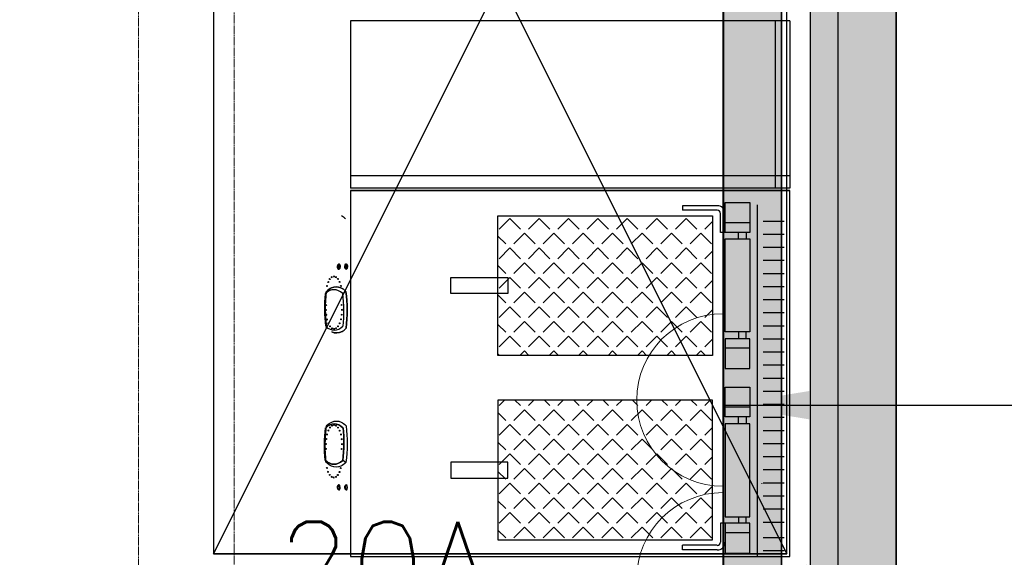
# Model space of a CAD drawing. Header units: millimetres. Extents: x -11575 to 52845, y -36266 to 23021.
# Tile 68 of 184: x 19839 to 21551, y 13279 to 14213. Entities that reach past the tile are written whole.
import ezdxf
from ezdxf.enums import TextEntityAlignment as Align

# ---------------------------------------------------------------- set-up
doc = ezdxf.new("R2010")
doc.units = ezdxf.units.MM
doc.header["$MEASUREMENT"] = 0
doc.linetypes.add('HIDDENX2', pattern=[0.75, 0.5, -0.25])
doc.layers.get('0').update_dxf_attribs({"lineweight": 5})
doc.layers.add('GREY SCALE', color=9, linetype='Continuous', true_color=0x808080)
for name, color, linetype, lineweight, true_color in [('GREYSCALE', 9, 'Continuous', 0, 0x808080), ('M-MEP-ELPR-CKT', 7, 'HIDDENX2', 20, 0x960000), ('M-MEP-ELPR-SOCKET', 5, 'Continuous', 20, 0x0000ff)]:
    doc.layers.add(name, color=color, linetype=linetype, lineweight=lineweight, true_color=true_color)
doc.layers.add('M-MEP-ELLG-TEXT', color=7, linetype='Continuous', lineweight=20)
doc.styles.add('Oswald Light', font='txt')
doc.styles.get("Standard").update_dxf_attribs({"font": 'romans.shx'})
doc.dimstyles.new('MDS-50', dxfattribs={"dimtxt": 100, "dimasz": 100, "dimexe": 50, "dimexo": 50, "dimgap": 25, "dimtad": 1, "dimdec": 0, "dimtxsty": 'Oswald Light', "dimcen": 0, "dimdle": 1.5875, "dimazin": 0, "dimtfac": 1, "dimtdec": 0, "dimtix": 1, "dimtmove": 0, "dimatfit": 0, "dimfxl": 1, "dimfrac": 2, "dimtolj": 1, "dimarcsym": 0})

# ---------------------------------------------------------------- blocks, each defined once
blk = doc.blocks.new('FLOOR PLAN')
at = {"layer": 'GREYSCALE', "lineweight": -2, "ltscale": 0.25}
h = blk.add_hatch(color=0, dxfattribs=at)
h.dxf.hatch_style = 1
h.paths.add_polyline_path([(21261.6, 12139.4), (21261.6, 12059.8), (21363.4, 12059.8), (21363.2, 18155.1), (21261.3, 18155.1), (21261.6, 12213.1)])
h = blk.add_hatch(color=0, dxfattribs=at)
h.dxf.hatch_style = 1
h.paths.add_polyline_path([(21063, 12139.2), (21063, 12060.1), (21164.2, 12060.1), (21164.2, 18121.5), (21063, 18121.5), (21063, 12212.6)])
h = blk.add_hatch(color=0, dxfattribs=at)
h.dxf.hatch_style = 1
h.paths.add_polyline_path([(21363.6, 18078.2), (21213.3, 18078.2), (21213.3, 11251.6), (21363.6, 11251.6)])
at = {"layer": 'GREYSCALE', "color": 0, "lineweight": -2, "ltscale": 0.25}
for p, q in [((21163.6, 12069.1), (21163.6, 18149.4)), ((21363.4, 12059.8), (21363.2, 18155.1)), ((21164.2, 12060.1), (21164.2, 18121.5)), ((21062, 17995.4), (21062, 12069.1)), ((21261.3, 18000.7), (21261.6, 12059.8)), ((21063, 17968), (21063, 12060.1)), ((20670.7, 13629.5), (20670.7, 13872.4)), ((20670.7, 13872.4), (21043.6, 13872.4)), ((21043.6, 13872.4), (21043.6, 13629.5)), ((21043.6, 13629.5), (20670.7, 13629.5)), ((21043.6, 13551.7), (20670.7, 13551.7)), ((20670.7, 13551.7), (20670.7, 13308.7)), ((21043.6, 13308.7), (21043.6, 13551.7)), ((20670.7, 13308.7), (21043.6, 13308.7))]:
    blk.add_line(p, q, dxfattribs=at)
at = {"layer": 'GREYSCALE', "color": 0, "lineweight": -2}
for p, q in [((21213.3, 18078.2), (21213.3, 11251.6)), ((21363.6, 11251.6), (21363.6, 18078.2)), ((21178.3, 14211.2, 902.2), (20414.5, 14211.2, 902.2)), ((20414.5, 14211.2), (20414.5, 13920.4)), ((21153.3, 13920.4), (21153.3, 14211.2)), ((21178.3, 14211.2), (21178.3, 13920.4)), ((21178.3, 13941.5), (20414.5, 13941.5)), ((21178.3, 13941.5), (21153.3, 13941.5)), ((21178.3, 13941.5), (21153.3, 13941.5)), ((21178.3, 13920.4), (20414.5, 13920.4)), ((20414.5, 13916.4), (21178.3, 13916.4)), ((21178.3, 13916.4), (20414.5, 13916.4)), ((21178.3, 13916.4), (20414.5, 13916.4)), ((21178.3, 13916.4), (20414.5, 13916.4)), ((20414.5, 13916.4), (20414.5, 13279.9)), ((20451.6, 13916.4), (21153.3, 13916.4)), ((20451.6, 13916.4), (21153.3, 13916.4)), ((21178.3, 13916.4), (20476.6, 13916.4)), ((21178.3, 13916.4), (20476.6, 13916.4)), ((21178.3, 13279.9), (21178.3, 13916.4)), ((21051.7, 13889.8), (20991.8, 13889.8)), ((20991.8, 13889.8), (20991.8, 13881.8)), ((21065.7, 13843.4), (21065.7, 13895.1)), ((21065.7, 13895.1), (21108.6, 13895.1)), ((21108.6, 13895.1), (21108.6, 13843.4)), ((21121.4, 13891.4), (21121.4, 13279.9)), ((20691.2, 13867.4), (20672.6, 13848.8)), ((20691.2, 13867.4), (20709.8, 13848.8)), ((20742.3, 13867.4), (20723.7, 13848.8)), ((20742.3, 13867.4), (20760.9, 13848.8)), ((20793.4, 13867.4), (20774.8, 13848.8)), ((20793.4, 13867.4), (20812, 13848.8)), ((20844.5, 13867.4), (20825.9, 13848.8)), ((20844.5, 13867.4), (20863.1, 13848.8)), ((20895.6, 13867.4), (20877, 13848.8)), ((20895.6, 13867.4), (20914.2, 13848.8)), ((20946.7, 13867.4), (20928.2, 13848.8)), ((20946.7, 13867.4), (20965.3, 13848.8)), ((20997.9, 13867.4), (20979.3, 13848.8)), ((21051.9, 13881.8), (20991.8, 13881.8)), ((20997.9, 13867.4), (21016.4, 13848.8)), ((21057.6, 13843.4), (21057.6, 13876.1)), ((21065.7, 13843.4), (21065.7, 13876)), ((21043.6, 13862.1), (21030.4, 13848.8)), ((21108.6, 13860.1), (21065.7, 13860.1)), ((21168.1, 13862.6), (21132, 13862.6)), ((20670.7, 13836.8), (20684.2, 13823.3)), ((20716.8, 13841.9), (20698.2, 13823.3)), ((20716.8, 13841.9), (20735.3, 13823.3)), ((20767.9, 13841.9), (20749.3, 13823.3)), ((20767.9, 13841.9), (20786.4, 13823.3)), ((20819, 13841.9), (20800.4, 13823.3)), ((20819, 13841.9), (20837.6, 13823.3)), ((20870.1, 13841.9), (20851.5, 13823.3)), ((20870.1, 13841.9), (20888.7, 13823.3)), ((20921.2, 13841.9), (20902.6, 13823.3)), ((20921.2, 13841.9), (20939.8, 13823.3)), ((20972.3, 13841.9), (20953.7, 13823.3)), ((20972.3, 13841.9), (20990.9, 13823.3)), ((21023.4, 13841.9), (21004.8, 13823.3)), ((21023.4, 13841.9), (21042, 13823.3)), ((21065.7, 13843.4), (21057.6, 13843.4)), ((21108.6, 13843.4), (21065.7, 13843.4)), ((21088.7, 13832.1), (21088.7, 13843.4)), ((21102.2, 13843.4), (21102.2, 13832.1)), ((21168.1, 13839.9), (21132, 13839.9)), ((20691.2, 13816.3), (20672.6, 13797.7)), ((20691.2, 13816.3), (20709.8, 13797.7)), ((20742.3, 13816.3), (20723.7, 13797.7)), ((20742.3, 13816.3), (20760.9, 13797.7)), ((20793.4, 13816.3), (20774.8, 13797.7)), ((20793.4, 13816.3), (20812, 13797.7)), ((20844.5, 13816.3), (20825.9, 13797.7)), ((20844.5, 13816.3), (20863.1, 13797.7)), ((20895.6, 13816.3), (20877, 13797.7)), ((20895.6, 13816.3), (20914.2, 13797.7)), ((20946.7, 13816.3), (20928.2, 13797.7)), ((20946.7, 13816.3), (20965.3, 13797.7)), ((20997.9, 13816.3), (20979.3, 13797.7)), ((20997.9, 13816.3), (21016.4, 13797.7)), ((21065.7, 13670.4), (21065.7, 13832.1)), ((21065.7, 13832.1), (21108.6, 13832.1)), ((21108.6, 13832.1), (21108.6, 13670.4)), ((21168.1, 13817.1), (21132, 13817.1)), ((21043.6, 13811), (21030.4, 13797.7)), ((20670.7, 13785.7), (20684.2, 13772.2)), ((20716.8, 13790.7), (20698.2, 13772.2)), ((20716.8, 13790.7), (20735.3, 13772.2)), ((20767.9, 13790.7), (20749.3, 13772.2)), ((20767.9, 13790.7), (20786.4, 13772.2)), ((20819, 13790.7), (20800.4, 13772.2)), ((20819, 13790.7), (20837.6, 13772.2)), ((20870.1, 13790.7), (20851.5, 13772.2)), ((20870.1, 13790.7), (20888.7, 13772.2)), ((20921.2, 13790.7), (20902.6, 13772.2)), ((20921.2, 13790.7), (20939.8, 13772.2)), ((20972.3, 13790.7), (20953.7, 13772.2)), ((20972.3, 13790.7), (20990.9, 13772.2)), ((21023.4, 13790.7), (21004.8, 13772.2)), ((21023.4, 13790.7), (21042, 13772.2)), ((21168.1, 13794.4), (21132, 13794.4)), ((20588.7, 13737), (20588.7, 13764.9)), ((20588.7, 13764.9), (20687.9, 13764.9)), ((20691.2, 13765.2), (20672.6, 13746.6)), ((20687.9, 13764.9), (20687.9, 13737)), ((20691.2, 13765.2), (20709.8, 13746.6)), ((20742.3, 13765.2), (20723.7, 13746.6)), ((20742.3, 13765.2), (20760.9, 13746.6)), ((20793.4, 13765.2), (20774.8, 13746.6)), ((20793.4, 13765.2), (20812, 13746.6)), ((20844.5, 13765.2), (20825.9, 13746.6)), ((20844.5, 13765.2), (20863.1, 13746.6)), ((20895.6, 13765.2), (20877, 13746.6)), ((20895.6, 13765.2), (20914.2, 13746.6)), ((20946.7, 13765.2), (20928.2, 13746.6)), ((20946.7, 13765.2), (20965.3, 13746.6)), ((20997.9, 13765.2), (20979.3, 13746.6)), ((20997.9, 13765.2), (21016.4, 13746.6)), ((21168.1, 13771.6), (21132, 13771.6)), ((21043.6, 13759.9), (21030.4, 13746.6)), ((21168.1, 13748.9), (21132, 13748.9)), ((20687.9, 13737), (20588.7, 13737)), ((20670.7, 13734.6), (20684.2, 13721.1)), ((20716.8, 13739.6), (20698.2, 13721.1)), ((20716.8, 13739.6), (20735.3, 13721.1)), ((20767.9, 13739.6), (20749.3, 13721.1)), ((20767.9, 13739.6), (20786.4, 13721.1)), ((20819, 13739.6), (20800.4, 13721.1)), ((20819, 13739.6), (20837.6, 13721.1)), ((20870.1, 13739.6), (20851.5, 13721.1)), ((20870.1, 13739.6), (20888.7, 13721.1)), ((20921.2, 13739.6), (20902.6, 13721.1)), ((20921.2, 13739.6), (20939.8, 13721.1)), ((20972.3, 13739.6), (20953.7, 13721.1)), ((20972.3, 13739.6), (20990.9, 13721.1)), ((21023.4, 13739.6), (21004.8, 13721.1)), ((21023.4, 13739.6), (21042, 13721.1)), ((20691.2, 13714.1), (20672.6, 13695.5)), ((20691.2, 13714.1), (20709.8, 13695.5)), ((20742.3, 13714.1), (20723.7, 13695.5)), ((20742.3, 13714.1), (20760.9, 13695.5)), ((20793.4, 13714.1), (20774.8, 13695.5)), ((20793.4, 13714.1), (20812, 13695.5)), ((20844.5, 13714.1), (20825.9, 13695.5)), ((20844.5, 13714.1), (20863.1, 13695.5)), ((20895.6, 13714.1), (20877, 13695.5)), ((20895.6, 13714.1), (20914.2, 13695.5)), ((20946.7, 13714.1), (20928.2, 13695.5)), ((20946.7, 13714.1), (20965.3, 13695.5)), ((20997.9, 13714.1), (20979.3, 13695.5)), ((20997.9, 13714.1), (21016.4, 13695.5)), ((21168.1, 13726.1), (21132, 13726.1)), ((21043.6, 13708.7), (21030.4, 13695.5)), ((21168.1, 13703.4), (21132, 13703.4)), ((20670.7, 13683.4), (20684.2, 13669.9)), ((20716.8, 13688.5), (20698.2, 13669.9)), ((20716.8, 13688.5), (20735.3, 13669.9)), ((20767.9, 13688.5), (20749.3, 13669.9)), ((20767.9, 13688.5), (20786.4, 13669.9)), ((20819, 13688.5), (20800.4, 13669.9)), ((20819, 13688.5), (20837.6, 13669.9)), ((20870.1, 13688.5), (20851.5, 13669.9)), ((20870.1, 13688.5), (20888.7, 13669.9)), ((20921.2, 13688.5), (20902.6, 13669.9)), ((20921.2, 13688.5), (20939.8, 13669.9)), ((20972.3, 13688.5), (20953.7, 13669.9)), ((20972.3, 13688.5), (20990.9, 13669.9)), ((21023.4, 13688.5), (21004.8, 13669.9)), ((21023.4, 13688.5), (21042, 13669.9)), ((21168.1, 13680.6), (21132, 13680.6)), ((20691.2, 13663), (20672.6, 13644.4)), ((20691.2, 13663), (20709.8, 13644.4)), ((20742.3, 13663), (20723.7, 13644.4)), ((20742.3, 13663), (20760.9, 13644.4)), ((20793.4, 13663), (20774.8, 13644.4)), ((20793.4, 13663), (20812, 13644.4)), ((20844.5, 13663), (20825.9, 13644.4)), ((20844.5, 13663), (20863.1, 13644.4)), ((20895.6, 13663), (20877, 13644.4)), ((20895.6, 13663), (20914.2, 13644.4)), ((20946.7, 13663), (20928.2, 13644.4)), ((20946.7, 13663), (20965.3, 13644.4)), ((20997.9, 13663), (20979.3, 13644.4)), ((20997.9, 13663), (21016.4, 13644.4)), ((21108.6, 13670.4), (21065.7, 13670.4)), ((21088.7, 13670.4), (21088.7, 13659.1)), ((21102.2, 13659.1), (21102.2, 13670.4)), ((21043.6, 13657.6), (21030.4, 13644.4)), ((21108.6, 13658.5), (21065.7, 13658.5)), ((21065.7, 13658.5), (21065.7, 13606.8)), ((21108.6, 13606.8), (21108.6, 13658.5)), ((21168.1, 13657.9), (21132, 13657.9)), ((20670.7, 13632.3), (20673.6, 13629.5)), ((20716.8, 13637.4), (20708.8, 13629.5)), ((20716.8, 13637.4), (20724.7, 13629.5)), ((20767.9, 13637.4), (20759.9, 13629.5)), ((20767.9, 13637.4), (20775.8, 13629.5)), ((20819, 13637.4), (20811, 13629.5)), ((20819, 13637.4), (20826.9, 13629.5)), ((20870.1, 13637.4), (20862.1, 13629.5)), ((20870.1, 13637.4), (20878, 13629.5)), ((20921.2, 13637.4), (20913.2, 13629.5)), ((20921.2, 13637.4), (20929.1, 13629.5)), ((20972.3, 13637.4), (20964.4, 13629.5)), ((20972.3, 13637.4), (20980.2, 13629.5)), ((21023.4, 13637.4), (21015.5, 13629.5)), ((21023.4, 13637.4), (21031.3, 13629.5)), ((21108.6, 13641.9), (21065.7, 13641.9)), ((21168.1, 13635.1), (21132, 13635.1)), ((21168.1, 13612.4), (21132, 13612.4)), ((21065.7, 13606.8), (21108.6, 13606.8)), ((21168.1, 13589.6), (21132, 13589.6)), ((21065.7, 13522.6), (21065.7, 13574.4)), ((21065.7, 13574.4), (21108.6, 13574.4)), ((21108.6, 13574.4), (21108.6, 13522.6)), ((21168.1, 13566.9), (21132, 13566.9)), ((20682.1, 13551.7), (20672.6, 13542.2)), ((20700.3, 13551.7), (20709.8, 13542.2)), ((20733.2, 13551.7), (20723.7, 13542.2)), ((20751.4, 13551.7), (20760.9, 13542.2)), ((20784.3, 13551.7), (20774.8, 13542.2)), ((20802.5, 13551.7), (20812, 13542.2)), ((20835.4, 13551.7), (20825.9, 13542.2)), ((20853.6, 13551.7), (20863.1, 13542.2)), ((20886.5, 13551.7), (20877, 13542.2)), ((20904.7, 13551.7), (20914.2, 13542.2)), ((20937.6, 13551.7), (20928.2, 13542.2)), ((20955.8, 13551.7), (20965.3, 13542.2)), ((20988.8, 13551.7), (20979.3, 13542.2)), ((21006.9, 13551.7), (21016.4, 13542.2)), ((21039.9, 13551.7), (21030.4, 13542.2)), ((21168.1, 13544.1), (21132, 13544.1)), ((20670.7, 13530.1), (20684.2, 13516.6)), ((20716.8, 13535.2), (20698.2, 13516.6)), ((20716.8, 13535.2), (20735.3, 13516.6)), ((20767.9, 13535.2), (20749.3, 13516.6)), ((20767.9, 13535.2), (20786.4, 13516.6)), ((20819, 13535.2), (20800.4, 13516.6)), ((20819, 13535.2), (20837.6, 13516.6)), ((20870.1, 13535.2), (20851.5, 13516.6)), ((20870.1, 13535.2), (20888.7, 13516.6)), ((20921.2, 13535.2), (20902.6, 13516.6)), ((20921.2, 13535.2), (20939.8, 13516.6)), ((20972.3, 13535.2), (20953.7, 13516.6)), ((20972.3, 13535.2), (20990.9, 13516.6)), ((21023.4, 13535.2), (21004.8, 13516.6)), ((21023.4, 13535.2), (21042, 13516.6)), ((21108.6, 13539.3), (21065.7, 13539.3)), ((20691.2, 13509.6), (20672.6, 13491.1)), ((20691.2, 13509.6), (20709.8, 13491.1)), ((20742.3, 13509.6), (20723.7, 13491.1)), ((20742.3, 13509.6), (20760.9, 13491.1)), ((20793.4, 13509.6), (20774.8, 13491.1)), ((20793.4, 13509.6), (20812, 13491.1)), ((20844.5, 13509.6), (20825.9, 13491.1)), ((20844.5, 13509.6), (20863.1, 13491.1)), ((20895.6, 13509.6), (20877, 13491.1)), ((20895.6, 13509.6), (20914.2, 13491.1)), ((20946.7, 13509.6), (20928.2, 13491.1)), ((20946.7, 13509.6), (20965.3, 13491.1)), ((20997.9, 13509.6), (20979.3, 13491.1)), ((20997.9, 13509.6), (21016.4, 13491.1)), ((21108.6, 13522.6), (21065.7, 13522.6)), ((21108.6, 13510.7), (21065.7, 13510.7)), ((21065.7, 13510.7), (21065.7, 13349)), ((21088.7, 13510.7), (21088.7, 13522)), ((21102.2, 13522), (21102.2, 13510.7)), ((21108.6, 13349), (21108.6, 13510.7)), ((21168.1, 13521.4), (21132, 13521.4)), ((21043.6, 13504.3), (21030.4, 13491.1)), ((21168.1, 13498.6), (21132, 13498.6)), ((20670.7, 13479), (20684.2, 13465.5)), ((20716.8, 13484.1), (20698.2, 13465.5)), ((20716.8, 13484.1), (20735.3, 13465.5)), ((20767.9, 13484.1), (20749.3, 13465.5)), ((20767.9, 13484.1), (20786.4, 13465.5)), ((20819, 13484.1), (20800.4, 13465.5)), ((20819, 13484.1), (20837.6, 13465.5)), ((20870.1, 13484.1), (20851.5, 13465.5)), ((20870.1, 13484.1), (20888.7, 13465.5)), ((20921.2, 13484.1), (20902.6, 13465.5)), ((20921.2, 13484.1), (20939.8, 13465.5)), ((20972.3, 13484.1), (20953.7, 13465.5)), ((20972.3, 13484.1), (20990.9, 13465.5)), ((21023.4, 13484.1), (21004.8, 13465.5)), ((21023.4, 13484.1), (21042, 13465.5)), ((21168.1, 13475.9), (21132, 13475.9)), ((20691.2, 13458.5), (20672.6, 13440)), ((20691.2, 13458.5), (20709.8, 13440)), ((20742.3, 13458.5), (20723.7, 13440)), ((20742.3, 13458.5), (20760.9, 13440)), ((20793.4, 13458.5), (20774.8, 13440)), ((20793.4, 13458.5), (20812, 13440)), ((20844.5, 13458.5), (20825.9, 13440)), ((20844.5, 13458.5), (20863.1, 13440)), ((20895.6, 13458.5), (20877, 13440)), ((20895.6, 13458.5), (20914.2, 13440)), ((20946.7, 13458.5), (20928.2, 13440)), ((20946.7, 13458.5), (20965.3, 13440)), ((20997.9, 13458.5), (20979.3, 13440)), ((20997.9, 13458.5), (21016.4, 13440)), ((20687.9, 13444.2), (20588.7, 13444.2)), ((20588.7, 13444.2), (20588.7, 13416.2)), ((20687.9, 13416.2), (20687.9, 13444.2)), ((21043.6, 13453.2), (21030.4, 13440)), ((21168.1, 13453.1), (21132, 13453.1)), ((20670.7, 13427.9), (20684.2, 13414.4)), ((20716.8, 13433), (20698.2, 13414.4)), ((20716.8, 13433), (20735.3, 13414.4)), ((20767.9, 13433), (20749.3, 13414.4)), ((20767.9, 13433), (20786.4, 13414.4)), ((20819, 13433), (20800.4, 13414.4)), ((20819, 13433), (20837.6, 13414.4)), ((20870.1, 13433), (20851.5, 13414.4)), ((20870.1, 13433), (20888.7, 13414.4)), ((20921.2, 13433), (20902.6, 13414.4)), ((20921.2, 13433), (20939.8, 13414.4)), ((20972.3, 13433), (20953.7, 13414.4)), ((20972.3, 13433), (20990.9, 13414.4)), ((21023.4, 13433), (21004.8, 13414.4)), ((21023.4, 13433), (21042, 13414.4)), ((21168.1, 13430.4), (21132, 13430.4)), ((20588.7, 13416.2), (20687.9, 13416.2)), ((20691.2, 13407.4), (20672.6, 13388.8)), ((20691.2, 13407.4), (20709.8, 13388.8)), ((20742.3, 13407.4), (20723.7, 13388.8)), ((20742.3, 13407.4), (20760.9, 13388.8)), ((20793.4, 13407.4), (20774.8, 13388.8)), ((20793.4, 13407.4), (20812, 13388.8)), ((20844.5, 13407.4), (20825.9, 13388.8)), ((20844.5, 13407.4), (20863.1, 13388.8)), ((20895.6, 13407.4), (20877, 13388.8)), ((20895.6, 13407.4), (20914.2, 13388.8)), ((20946.7, 13407.4), (20928.2, 13388.8)), ((20946.7, 13407.4), (20965.3, 13388.8)), ((20997.9, 13407.4), (20979.3, 13388.8)), ((20997.9, 13407.4), (21016.4, 13388.8)), ((21168.1, 13407.6), (21132, 13407.6)), ((21043.6, 13402.1), (21030.4, 13388.8)), ((20670.7, 13376.8), (20684.2, 13363.3)), ((20716.8, 13381.9), (20698.2, 13363.3)), ((20716.8, 13381.9), (20735.3, 13363.3)), ((20767.9, 13381.9), (20749.3, 13363.3)), ((20767.9, 13381.9), (20786.4, 13363.3)), ((20819, 13381.9), (20800.4, 13363.3)), ((20819, 13381.9), (20837.6, 13363.3)), ((20870.1, 13381.9), (20851.5, 13363.3)), ((20870.1, 13381.9), (20888.7, 13363.3)), ((20921.2, 13381.9), (20902.6, 13363.3)), ((20921.2, 13381.9), (20939.8, 13363.3)), ((20972.3, 13381.9), (20953.7, 13363.3)), ((20972.3, 13381.9), (20990.9, 13363.3)), ((21023.4, 13381.9), (21004.8, 13363.3)), ((21023.4, 13381.9), (21042, 13363.3)), ((21168.1, 13384.8), (21132, 13384.8)), ((20691.2, 13356.3), (20672.6, 13337.7)), ((20691.2, 13356.3), (20709.8, 13337.7)), ((20742.3, 13356.3), (20723.7, 13337.7)), ((20742.3, 13356.3), (20760.9, 13337.7)), ((20793.4, 13356.3), (20774.8, 13337.7)), ((20793.4, 13356.3), (20812, 13337.7)), ((20844.5, 13356.3), (20825.9, 13337.7)), ((20844.5, 13356.3), (20863.1, 13337.7)), ((20895.6, 13356.3), (20877, 13337.7)), ((20895.6, 13356.3), (20914.2, 13337.7)), ((20946.7, 13356.3), (20928.2, 13337.7)), ((20946.7, 13356.3), (20965.3, 13337.7)), ((20997.9, 13356.3), (20979.3, 13337.7)), ((20997.9, 13356.3), (21016.4, 13337.7)), ((21168.1, 13362.1), (21132, 13362.1)), ((21043.6, 13351), (21030.4, 13337.7)), ((21057.6, 13337.7), (21057.6, 13305)), ((21065.7, 13337.7), (21057.6, 13337.7)), ((21065.7, 13349), (21108.6, 13349)), ((21108.6, 13337.7), (21065.7, 13337.7)), ((21065.7, 13337.7), (21065.7, 13286)), ((21065.7, 13337.7), (21065.7, 13305.1)), ((21088.7, 13349), (21088.7, 13337.7)), ((21102.2, 13337.7), (21102.2, 13349)), ((21108.6, 13286), (21108.6, 13337.7)), ((21168.1, 13339.3), (21132, 13339.3)), ((20670.7, 13325.7), (20684.2, 13312.2)), ((20716.8, 13330.8), (20698.2, 13312.2)), ((20716.8, 13330.8), (20735.3, 13312.2)), ((20767.9, 13330.8), (20749.3, 13312.2)), ((20767.9, 13330.8), (20786.4, 13312.2)), ((20819, 13330.8), (20800.4, 13312.2)), ((20819, 13330.8), (20837.6, 13312.2)), ((20870.1, 13330.8), (20851.5, 13312.2)), ((20870.1, 13330.8), (20888.7, 13312.2)), ((20921.2, 13330.8), (20902.6, 13312.2)), ((20921.2, 13330.8), (20939.8, 13312.2)), ((20972.3, 13330.8), (20953.7, 13312.2)), ((20972.3, 13330.8), (20990.9, 13312.2)), ((21023.4, 13330.8), (21004.8, 13312.2)), ((21023.4, 13330.8), (21042, 13312.2)), ((21108.6, 13321.1), (21065.7, 13321.1)), ((21168.1, 13312.3), (21132, 13312.3)), ((21051.9, 13299.4), (20991.8, 13299.4)), ((20991.8, 13291.4), (20991.8, 13299.4)), ((21051.7, 13291.4), (20991.8, 13291.4)), ((21065.7, 13286), (21108.6, 13286)), ((21168.1, 13289.6), (21132, 13289.6)), ((20414.5, 13279.9), (21178.3, 13279.9))]:
    blk.add_line(p, q, dxfattribs=at)
at = {"layer": 'GREYSCALE', "color": 0, "lineweight": -2, "ltscale": 125}
for p, q in [((20176.4, 15278.4), (20176.4, 13284.5)), ((20176.4, 15278.4), (21172.8, 13284.5)), ((20176.4, 13284.5), (21172.8, 15278.4)), ((21172.8, 13284.5), (21172.8, 15278.4)), ((20176.4, 13284.5), (21172.8, 13284.5)), ((21172.8, 13284.5), (20176.4, 13284.5))]:
    blk.add_line(p, q, dxfattribs=at)
at = {"layer": 'GREYSCALE', "color": 0, "lineweight": -2, "extrusion": (0.906289, 0.005831, -0.422618)}
for centre in [(13652.4, 9346.4, 18240.9), (13652.4, 9346.4, 18241.9), (13652.4, 9376.5, 18240.9), (13652.4, 9376.5, 18241.9)]:
    blk.add_circle(centre, 4.51, dxfattribs=at)
at = {"layer": 'GREYSCALE', "color": 0, "lineweight": -2, "extrusion": (-0.906289, -0.005831, 0.422618)}
for centre, radius in [((-13652.4, 9346.4, -18240.9), 4.51), ((-13652.4, 9346.4, -18241.9), 4.51), ((-13652.4, 9376.5, -18240.9), 4.51), ((-13652.4, 9376.5, -18241.9), 4.51), ((-13634.2, 9325.3, -18237.6), 1), ((-13635.4, 9333.9, -18237.6), 1), ((-13634.2, 9342.4, -18237.6), 1), ((-13618.8, 9305.2, -18237.6), 1), ((-13625.7, 9310.5, -18237.6), 1), ((-13630.9, 9317.3, -18237.6), 1), ((-13630.9, 9350.4, -18237.6), 1), ((-13625.7, 9357.2, -18237.6), 1), ((-13618.8, 9362.5, -18237.6), 1), ((-13585.8, 9301.8, -18237.4), 1), ((-13585.8, 9365.7, -18237.4), 1), ((-13577.2, 9300.7, -18237.4), 1), ((-13568.7, 9301.8, -18237.4), 1), ((-13568.7, 9365.7, -18237.4), 1), ((-13577.2, 9366.9, -18237.4), 1), ((-13560.7, 9305.1, -18237.4), 1), ((-13553.8, 9310.4, -18237.4), 1), ((-13548.6, 9317.2, -18237.4), 1), ((-13548.6, 9350.3, -18237.4), 1), ((-13553.8, 9357.2, -18237.4), 1), ((-13560.7, 9362.4, -18237.4), 1), ((-13545.3, 9325.2, -18237.4), 1), ((-13544.2, 9333.8, -18237.4), 1), ((-13545.3, 9342.3, -18237.4), 1)]:
    blk.add_circle(centre, radius, dxfattribs=at)
at = {"layer": 'GREYSCALE', "color": 0, "lineweight": -2, "extrusion": (-0.906289, 0.005831, 0.422618)}
for centre, radius in [((-13638.3, 9251.3, -18078.9), 1), ((-13639.4, 9259.9, -18078.9), 1), ((-13638.3, 9268.4, -18078.9), 1), ((-13622.9, 9231.2, -18078.9), 1), ((-13629.7, 9236.5, -18078.9), 1), ((-13635, 9243.3, -18078.9), 1), ((-13635, 9276.4, -18078.9), 1), ((-13629.7, 9283.3, -18078.9), 1), ((-13622.9, 9288.5, -18078.9), 1), ((-13606.3, 9226.8, -18078.9), 1), ((-13614.9, 9227.9, -18078.9), 1), ((-13614.9, 9291.8, -18078.9), 1), ((-13606.3, 9292.9, -18078.9), 1), ((-13597.8, 9227.9, -18078.9), 1), ((-13597.8, 9291.8, -18078.9), 1), ((-13564.7, 9231.3, -18079), 1), ((-13557.9, 9236.5, -18079), 1), ((-13552.6, 9243.4, -18079), 1), ((-13552.6, 9276.5, -18079), 1), ((-13557.9, 9283.3, -18079), 1), ((-13564.7, 9288.6, -18079), 1), ((-13549.3, 9251.4, -18079), 1), ((-13548.2, 9259.9, -18079), 1), ((-13549.3, 9268.5, -18079), 1), ((-13531.1, 9272.5, -18082.3), 4.51), ((-13531.1, 9272.5, -18082.3), 4.51), ((-13531.1, 9302.5, -18082.3), 4.51), ((-13531.1, 9302.5, -18082.3), 4.51)]:
    blk.add_circle(centre, radius, dxfattribs=at)
at = {"layer": 'GREYSCALE', "color": 0, "lineweight": -2, "extrusion": (0.906289, -0.005831, -0.422618)}
for centre in [(13531.1, 9272.5, 18083.3), (13531.1, 9272.5, 18083.3), (13531.1, 9302.5, 18083.3), (13531.1, 9302.5, 18083.3)]:
    blk.add_circle(centre, 4.51, dxfattribs=at)
at = {"layer": 'GREYSCALE', "color": 0, "lineweight": -2}
for centre, radius, start, end in [((21052.2, 13876.3), 13.5, 358.8703, 91.8026), ((21052.2, 13876.3), 5.47, 358.2262, 92.8307), ((21129.4, 13407.2), 0.163, 90, 270), ((21129.4, 13407.2), 0.163, 270, 90), ((21052.2, 13304.8), 13.5, 268.1974, 1.1297), ((21052.2, 13304.8), 5.47, 267.1693, 1.7738)]:
    blk.add_arc(centre, radius, start, end, dxfattribs=at)
at = {"layer": 'GREYSCALE', "color": 0, "lineweight": -2, "extrusion": (0.906289, 0.005831, -0.422618)}
for centre, radius, start, end in [((13640.5, 9334, 18241.7), 103.4, 13.1785, 22.813), ((13514, 9334, 18241.7), 103.3, 337.1764, 349.5866), ((13514, 9334, 18241.7), 103.3, 349.5866, 10.7814), ((13514, 9334, 18241.7), 103.3, 10.7814, 22.8236), ((13577.2, 9396.2, 18241.7), 107.3, 252.8002, 287.1998), ((13577.2, 9271.9, 18241.7), 107.3, 72.7947, 107.2053), ((13640.5, 9334, 18241.7), 103.4, 166.8215, 190.7761)]:
    blk.add_arc(centre, radius, start, end, dxfattribs=at)
at = {"layer": 'GREYSCALE', "color": 0, "lineweight": -2, "extrusion": (-0.906289, -0.005831, 0.422618)}
for centre, radius, start, end in [((-13514, 9334, -18241.7), 103.3, 190.4134, 202.8236), ((-13514, 9334, -18241.7), 103.3, 169.2186, 190.4134), ((-13514, 9334, -18241.7), 103.3, 157.1764, 169.2186), ((-13577.2, 9396.2, -18237.7), 102.3, 253.9909, 286.0088), ((-13577.2, 9396.2, -18237.7), 102.3, 253.9909, 286.0088), ((-13577.2, 9396.2, -18241.7), 107.3, 252.8002, 287.1998), ((-13514, 9334, -18237.7), 98.3, 200.8267, 201.5627), ((-13514, 9334, -18237.7), 98.3, 200.8267, 201.5627), ((-13514, 9334, -18237.7), 98.3, 158.6254, 200.8267), ((-13514, 9334, -18237.7), 98.3, 158.6254, 200.8267), ((-13577.2, 9271.9, -18237.7), 102.3, 73.9912, 106.0091), ((-13577.2, 9271.9, -18237.7), 102.3, 73.9912, 106.0091), ((-13577.2, 9271.9, -18241.7), 107.3, 72.7947, 107.2053), ((-13640.5, 9334, -18237.7), 98.4, 339.1834, 21.3643), ((-13640.5, 9334, -18237.7), 98.4, 339.1834, 21.3643), ((-13640.5, 9334, -18241.7), 103.4, 349.2239, 13.1785), ((-13640.5, 9334, -18241.7), 103.4, 13.1785, 22.813)]:
    blk.add_arc(centre, radius, start, end, dxfattribs=at)
at = {"layer": 'GREYSCALE', "color": 0, "lineweight": -2, "extrusion": (0.906289, -0.005831, -0.422618)}
for centre, radius, start, end in [((13606.3, 9322.3, 18083.2), 107.3, 252.8002, 287.1998), ((13606.3, 9322.3, 18083.2), 107.3, 252.8002, 287.1998), ((13543, 9260.1, 18079.2), 98.4, 339.1834, 21.3643), ((13543, 9260.1, 18083.2), 103.4, 337.187, 349.2239), ((13543, 9260.1, 18083.2), 103.4, 337.187, 349.2239), ((13543, 9260.1, 18083.2), 103.4, 349.2239, 10.7762), ((13543, 9260.1, 18083.2), 103.4, 349.2239, 10.7762), ((13543, 9260.1, 18083.2), 103.4, 10.7762, 22.813), ((13543, 9260.1, 18083.2), 103.4, 10.7762, 22.813), ((13606.3, 9197.9, 18083.2), 107.3, 72.7947, 107.2053), ((13606.3, 9197.9, 18083.2), 107.3, 72.7947, 107.2053), ((13606.3, 9322.3, 18079.2), 102.3, 253.9909, 286.0088), ((13606.3, 9197.9, 18079.2), 102.3, 73.9912, 106.0091), ((13669.5, 9260.1, 18079.2), 98.3, 200.8267, 201.5627), ((13669.5, 9260.1, 18079.2), 98.3, 158.6254, 200.8267), ((13669.5, 9260.1, 18083.2), 103.3, 190.4134, 202.8236), ((13669.5, 9260.1, 18083.2), 103.3, 190.4134, 202.8236), ((13669.5, 9260.1, 18083.2), 103.3, 157.1764, 169.2186), ((13669.5, 9260.1, 18083.2), 103.3, 157.1764, 169.2186), ((13669.5, 9260.1, 18083.2), 103.3, 169.2186, 190.4134), ((13669.5, 9260.1, 18083.2), 103.3, 169.2186, 190.4134)]:
    blk.add_arc(centre, radius, start, end, dxfattribs=at)
at = {"layer": 'GREYSCALE', "color": 0, "lineweight": -2, "extrusion": (-0.906289, 0.005831, 0.422618)}
for centre, radius, start, end in [((-13543, 9260.1, -18079.2), 98.4, 158.6357, 200.8166), ((-13606.3, 9322.3, -18079.2), 102.3, 253.9912, 286.0091), ((-13606.3, 9197.9, -18079.2), 102.3, 73.9909, 106.0088), ((-13669.5, 9260.1, -18079.2), 98.3, 338.4373, 339.1733), ((-13669.5, 9260.1, -18079.2), 98.3, 339.1733, 21.3746)]:
    blk.add_arc(centre, radius, start, end, dxfattribs=at)
at = {"layer": 'GREYSCALE', "color": 0, "lineweight": -2}
for points in [[(20372.4, 13740.6, 713.9), (20371.9, 13739.5, 716), (20371.5, 13738.4, 718.1), (20371, 13737.3, 720.2)], [(20372.4, 13740.6, 713.9), (20371.9, 13739.5, 716), (20371.5, 13738.4, 718.1), (20371, 13737.3, 720.2)], [(20402, 13737.9, 784.8), (20401.6, 13737.6, 784.7), (20401.3, 13737.4, 784.5), (20400.9, 13737.1, 784.4)], [(20402, 13737.9, 784.8), (20401.6, 13737.6, 784.7), (20401.3, 13737.4, 784.5), (20400.9, 13737.1, 784.4)], [(20406.4, 13740.6, 786.8), (20404.6, 13739.4, 786.1), (20402.8, 13738.2, 785.4), (20401, 13737, 784.7)], [(20406.4, 13740.6, 786.8), (20404.6, 13739.4, 786.1), (20402.8, 13738.2, 785.4), (20401, 13737, 784.7)], [(20406.3, 13740.8, 786.5), (20404.9, 13739.8, 786), (20403.4, 13738.9, 785.4), (20402, 13737.9, 784.8)], [(20406.3, 13740.8, 786.5), (20404.9, 13739.8, 786), (20403.4, 13738.9, 785.4), (20402, 13737.9, 784.8)], [(20402, 13737.9, 784.8), (20402, 13737.9, 784.8), (20402, 13737.9, 784.8), (20402, 13737.9, 784.8)], [(20402, 13737.9, 784.8), (20402, 13737.9, 784.8), (20402, 13737.9, 784.8), (20402, 13737.9, 784.8)], [(20372.8, 13507.5, 713.9), (20372.3, 13506.4, 716), (20371.8, 13505.3, 718.1), (20371.3, 13504.2, 720.2)], [(20372.8, 13507.5, 713.9), (20372.3, 13506.4, 716), (20371.8, 13505.3, 718.1), (20371.3, 13504.2, 720.2)], [(20372.7, 13507.2, 713.7), (20375.2, 13508, 720.7), (20377.7, 13508.7, 727.9), (20371.7, 13505.3, 716.8)], [(20372.7, 13507.2, 713.7), (20375.2, 13508, 720.7), (20377.7, 13508.7, 727.9), (20371.7, 13505.3, 716.8)], [(20372.4, 13443.5, 713.9), (20371.9, 13444.6, 716), (20371.5, 13445.7, 718.1), (20371, 13446.9, 720.2)], [(20372.4, 13443.5, 713.9), (20371.9, 13444.6, 716), (20371.5, 13445.7, 718.1), (20371, 13446.9, 720.2)], [(20402, 13446.3, 784.8), (20401.6, 13446.5, 784.7), (20401.3, 13446.8, 784.5), (20400.9, 13447, 784.4)], [(20402, 13446.3, 784.8), (20401.6, 13446.5, 784.7), (20401.3, 13446.8, 784.5), (20400.9, 13447, 784.4)], [(20406.4, 13443.6, 786.8), (20404.6, 13444.8, 786.1), (20402.8, 13445.9, 785.4), (20401, 13447.1, 784.7)], [(20406.4, 13443.6, 786.8), (20404.6, 13444.8, 786.1), (20402.8, 13445.9, 785.4), (20401, 13447.1, 784.7)], [(20402, 13446.3, 784.8), (20402, 13446.3, 784.8), (20402, 13446.3, 784.8), (20402, 13446.3, 784.8)], [(20406.3, 13443.3, 786.5), (20404.9, 13444.3, 786), (20403.4, 13445.3, 785.4), (20402, 13446.3, 784.8)], [(20406.3, 13443.3, 786.5), (20404.9, 13444.3, 786), (20403.4, 13445.3, 785.4), (20402, 13446.3, 784.8)], [(20402, 13446.3, 784.8), (20402, 13446.3, 784.8), (20402, 13446.3, 784.8), (20402, 13446.3, 784.8)]]:
    blk.add_open_spline(points, degree=3, dxfattribs=at)
blk = doc.blocks.new('SSSO')
h = blk.add_hatch(color=0)
h.dxf.hatch_style = 1
h.paths.add_polyline_path([(0, 100, 0.414214), (-100, 0), (0, 0)])
at = {"color": 0}
blk.add_lwpolyline([(0, 0), (0, 200)], dxfattribs=at)
blk.add_lwpolyline([(-100, 0), (100, 0, 1), (-100, 0)], format="xyb", dxfattribs=at)
blk.add_attdef('XXA', text='', height=100, dxfattribs=at).set_placement((-250, 150), align=Align.MIDDLE_CENTER)
blk = doc.blocks.new('13A SSSO')
at = {"color": 0}
blk.add_lwpolyline([(0, 100), (0, 200)], dxfattribs=at)
blk.add_lwpolyline([(-100, 0), (100, 0, 1), (-100, 0)], format="xyb", dxfattribs=at)

msp = doc.modelspace()

# ---------------------------------------------------------------- linework, layer by layer
at = {"layer": 'M-MEP-ELPR-CKT', "ltscale": 3}
for points in [[(20912, 12507), (20855.9, 12450.9, -0.198912), (20820.6, 12436.2), (20262, 12436.2, -0.414214), (20212, 12486.2), (20212, 16335.7, 0.41896), (20161.2, 16385.7), (16983.4, 16334.3, 0.194711), (16948.9, 16319.6), (16892.5, 16263.2)], [(19100, 12064.1), (20687.4, 12062.8, -0.413981), (20787.4, 11962.8), (20787.4, 11518.8, 0.198912), (20816.7, 11448.1), (20858.1, 11406.6), (20899.5, 11448.1, 0.198912), (20928.8, 11518.8), (20928.8, 12062.8), (20928.8, 12150.5, 0.414214), (20828.8, 12250.5), (20146, 12250.5, -0.414214), (20046, 12350.5), (20046, 15572.5, 0.414214), (19946, 15672.5), (19692.2, 15672.5, -0.373158)]]:
    msp.add_lwpolyline(points, format="xyb", dxfattribs=at)

# ---------------------------------------------------------------- block references
at = {"layer": 'GREY SCALE'}
msp.add_blockref('FLOOR PLAN', (0, 0), dxfattribs=at)
at = {"layer": 'M-MEP-ELPR-SOCKET', "xscale": 1.5, "yscale": 1.5, "zscale": 1.5, "rotation": 90}
msp.add_blockref('13A SSSO', (21062, 13552.1), dxfattribs=at)
at = {"layer": 'M-MEP-ELPR-SOCKET', "color": 6, "true_color": 0xff00ff}
ref = msp.add_blockref('SSSO', (21062, 13241.1), dxfattribs=dict(at, xscale=1.5, yscale=1.5, zscale=1.5, rotation=90))
ref.add_attrib('XXA', '20A', dxfattribs={"layer": '0', "color": 0, "height": 150}).set_placement((20472.6, 13265.4, 753.1), align=Align.MIDDLE_CENTER)

# ---------------------------------------------------------------- leaders
at = {"layer": 'M-MEP-ELLG-TEXT'}
for points in [[(19887.5, 12193.8), (23263, 12193.8), (23263, 22628.5), (21872.8, 22628.5)], [(21062, 12507), (23153.5, 12507), (23153.5, 21924.6), (21872.8, 21924.6)], [(21058.3, 12906.7), (22987.3, 12906.7), (22991, 21228.5), (21872.7, 21228.5)], [(21058.3, 13241.1), (22862.3, 13241.1), (22866, 20532.3), (21872.8, 20532.3)], [(21062, 13543), (22647.8, 13543), (22647.8, 19834.2), (21872.8, 19834.2)]]:
    msp.add_leader(points, dimstyle='MDS-50', override={"dimasz": 150, "dimtad": 0}, dxfattribs=at)

doc.saveas('drawing.dxf')
